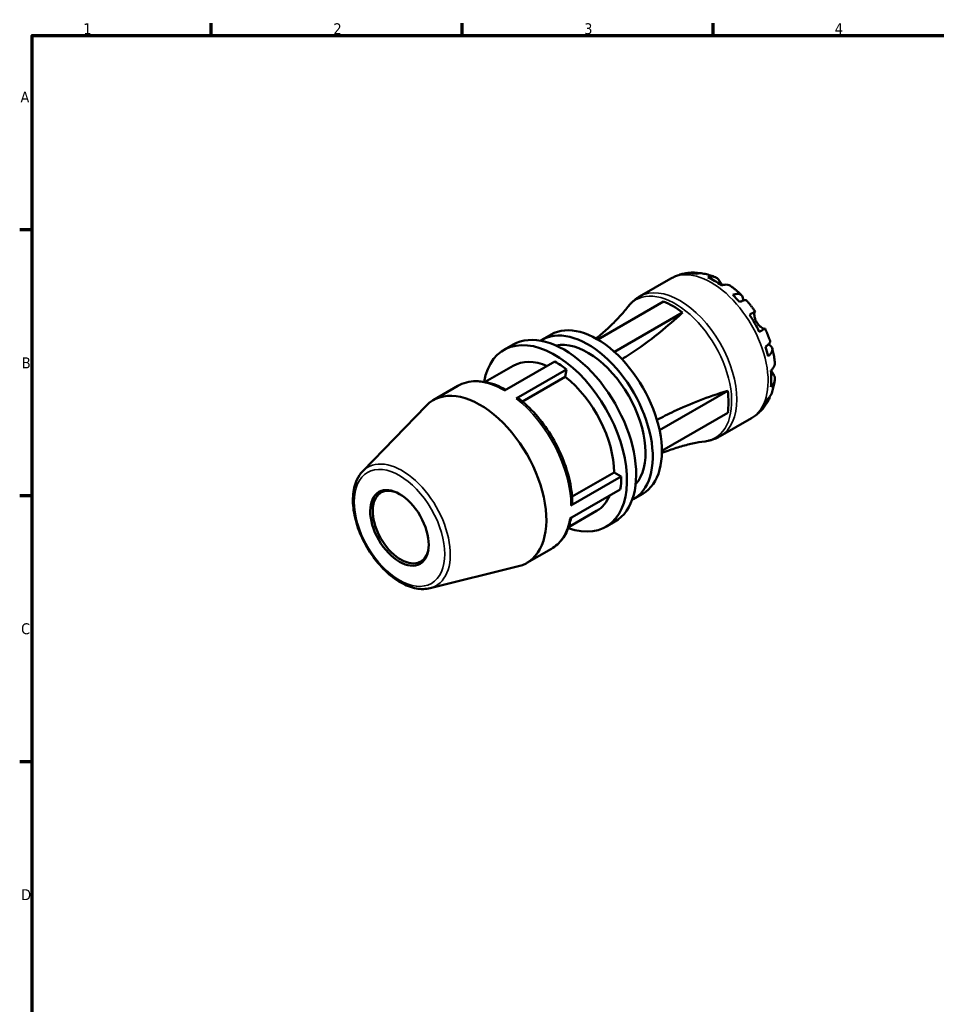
# Model space of a CAD drawing. Header units: millimetres. Extents: x 0 to 906, y 0 to 594.
# Tile 3 of 5: x 17 to 273, y 304 to 578. Entities that reach past the tile are written whole.
import ezdxf

# ---------------------------------------------------------------- set-up
doc = ezdxf.new("R2010")
doc.units = ezdxf.units.MM
for name, color, linetype, lineweight in [('Border (ANSI)', 7, 'Continuous', 70), ('Visible (ANSI)', 7, 'Continuous', 50), ('Visible Narrow (ANSI)', 7, 'Continuous', 35)]:
    doc.layers.add(name, color=color, linetype=linetype, lineweight=lineweight)
doc.styles.add('Note Text (ANSI)', font='tahoma.ttf')

# ---------------------------------------------------------------- blocks, each defined once
blk = doc.blocks.new('Borders Default Border')
at = {"layer": 'Border (ANSI)'}
for p, q in [((70.08, 574), (70.08, 577.45)), ((140.17, 574), (140.17, 577.45)), ((210.25, 574), (210.25, 577.45)), ((20, 519.75), (16.55, 519.75)), ((20, 445.5), (16.55, 445.5)), ((20, 371.25), (16.55, 371.25))]:
    blk.add_line(p, q, dxfattribs=at)
at = {"layer": 'Border (ANSI)', "flags": 128}
blk.add_lwpolyline([(20, 20), (20, 574), (821, 574), (821, 20), (20, 20)], dxfattribs=at)
at = {"layer": 'Border (ANSI)', "color": 230, "true_color": 0xff0080, "char_height": 3.05, "attachment_point": 7, "style": 'Note Text (ANSI)'}
for s, insert in [('1', (34.35, 574.4)), ('2', (104.2, 574.4)), ('3', (174.26, 574.34)), ('4', (244.23, 574.4)), ('A', (16.78, 555.35)), ('B', (17.15, 481.1)), ('C', (16.95, 406.8)), ('D', (16.96, 332.6))]:
    blk.add_mtext(s, dxfattribs=dict(at, insert=insert))

msp = doc.modelspace()

# ---------------------------------------------------------------- linework, layer by layer
at = {"layer": 'Visible (ANSI)'}
for p, q in [((189.7288, 501.139), (198.4817, 506.1795)), ((178.0258, 489.1544), (196.4058, 499.7387)), ((182.6655, 485.7183), (201.7091, 496.6848)), ((162.456, 489.0686), (165.0086, 490.5386)), ((151.8342, 486.2407), (154.3869, 487.7107)), ((154.3943, 481.7952), (146.5642, 477.2862)), ((166.0566, 482.9792), (152.0054, 474.8876)), ((155.2249, 472.708), (169.2761, 480.7995)), ((168.9262, 478.7065), (157.0081, 471.8433)), ((169.2761, 480.7995), (168.9262, 478.7065)), ((132.0488, 472.216), (138.9208, 476.1734)), ((195.2875, 463.8453), (214.3359, 474.8145)), ((112.3631, 452.3691), (130.0765, 470.6728)), ((195.9451, 458.0923), (214.3359, 468.6829)), ((212.1853, 462.1428), (220.9381, 467.1832)), ((182.5817, 452.0269), (170.8517, 445.2721)), ((182.5817, 452.0269), (184.597, 450.8664)), ((184.597, 450.8664), (170.5458, 442.7749)), ((170.2641, 439.2147), (184.3153, 447.3063)), ((188.0563, 444.6129), (190.609, 446.0829)), ((177.719, 441.2911), (169.889, 436.782)), ((180.2791, 436.8455), (182.8317, 438.3155)), ((158.218, 426.7724), (165.09, 430.7297)), ((131.1714, 419.7079), (155.8933, 425.8412))]:
    msp.add_line(p, q, dxfattribs=at)
for centre, major_axis, ratio, start_param, end_param in [((210.6822, 487.2412), (-11.1589, 19.3778), 0.57809312, 5.82792013, 5.95691974), ((210.6822, 487.2412), (-11.1589, 19.3778), 0.57809312, 5.37642727, 5.62301443), ((210.6822, 487.2412), (-11.1589, 19.3778), 0.57809312, 5.04252197, 5.17152157), ((199.0574, 480.547), (10.9438, -19.0042), 0.57809312, 2.18628506, 2.52997134), ((210.6822, 487.2412), (-11.1589, 19.3778), 0.57809312, 4.59102911, 4.83761627), ((168.6093, 463.0131), (-14.2224, 24.6976), 0.57809312, 3.14159265, 6.28318531), ((177.8088, 468.3107), (-12.8002, 22.2279), 0.57809312, 3.14159265, 6.28318531), ((166.0566, 461.5431), (-14.2224, 24.6976), 0.57809312, 2.54414601, 6.88063195), ((175.2561, 466.8407), (-12.8002, 22.2279), 0.57809312, 3.10968865, 6.31508931), ((175.2561, 466.8407), (-11.3779, 19.7581), 0.57809312, 3.335141, 6.08963696), ((210.6822, 487.2412), (-11.1589, 19.3778), 0.57809312, 4.2571238, 4.38612341), ((166.0566, 461.5431), (-11.6624, 20.2521), 0.57809312, 5.63118545, 6.28318531), ((166.0566, 461.5431), (13.0846, -22.7218), 0.57809312, 2.18359527, 2.3581282), ((166.0566, 461.5431), (11.6624, -20.2521), 0.57809312, 0.78733187, 2.18359527), ((210.6822, 487.2412), (-11.1589, 19.3778), 0.57809312, 3.80563095, 4.0522181), ((145.1334, 449.4942), (-13.0846, 22.7218), 0.57809312, 2.97729059, 6.44748737), ((199.0574, 480.547), (10.9438, -19.0042), 0.57809312, 0.61548873, 0.95917501), ((155.0653, 471.7532), (0.7994, 1.0252), 0.46931325, 0, 0.85705227), ((210.6822, 487.2412), (11.1589, -19.3778), 0.57809312, 0.33013299, 0.45913259), ((166.0566, 461.5431), (13.0846, -22.7218), 0.57809312, 0.61279895, 0.78733187), ((123.0401, 436.7715), (5.5533, -9.6435), 0.57809312, 2.57173966, 6.85303831), ((166.0566, 461.5431), (11.6624, -20.2521), 0.57809312, 0, 0.40828641), ((169.6265, 443.3042), (1.3, 0), 0.5758617, 5.49778714, 6.28318531)]:
    msp.add_ellipse(centre, major_axis=major_axis, ratio=ratio, start_param=start_param, end_param=end_param, dxfattribs=at)
msp.add_ellipse((122.6474, 436.5454), major_axis=(5.7738, -10.0264), ratio=0.57809312, dxfattribs=at)
for points, knots in [([(198.4817, 506.1795), (198.8781, 506.4078), (199.2875, 506.6135), (200.1243, 506.9765), (200.5516, 507.1339), (201.4161, 507.3995), (201.8533, 507.5078), (202.73, 507.6768), (203.1695, 507.7376), (204.0452, 507.8145), (204.4814, 507.8308), (204.9137, 507.8267)], [5.499720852, 5.499720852, 5.499720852, 5.499720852, 5.565302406, 5.565302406, 5.630883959, 5.630883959, 5.696465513, 5.696465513, 5.762047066, 5.762047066, 5.82762862, 5.82762862, 5.82762862, 5.82762862]), ([(203.7023, 507.6643), (204.0465, 507.7616), (204.3997, 507.8132), (205.0615, 507.8358), (205.4305, 507.8065), (205.9351, 507.6986), (206.0747, 507.6613), (206.2116, 507.6182)], [0.130431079, 0.130431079, 0.130431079, 0.130431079, 0.254250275, 0.254250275, 0.381556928, 0.381556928, 0.430592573, 0.430592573, 0.430592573, 0.430592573]), ([(207.322, 507.5987), (207.0583, 507.6452), (206.7908, 507.6604), (206.2417, 507.6346), (205.9132, 507.5806), (205.5855, 507.4817)], [3.727718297, 3.727718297, 3.727718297, 3.727718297, 3.832380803, 3.832380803, 3.956199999, 3.956199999, 3.956199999, 3.956199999]), ([(207.322, 507.5988), (207.5731, 507.5541), (207.8222, 507.5032), (208.316, 507.3902), (208.5607, 507.328), (209.0456, 507.1929), (209.2859, 507.12), (209.762, 506.9643), (209.9978, 506.8814), (210.465, 506.7062), (210.6964, 506.6139), (210.9257, 506.5172)], [5.951886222, 5.951886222, 5.951886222, 5.951886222, 5.991688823, 5.991688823, 6.031491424, 6.031491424, 6.071294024, 6.071294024, 6.111096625, 6.111096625, 6.150899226, 6.150899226, 6.150899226, 6.150899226]), ([(208.7376, 506.5035), (209.048, 506.6084), (209.3512, 506.6721), (209.8967, 506.724), (210.188, 506.7143), (210.7315, 506.6054), (210.9837, 506.506), (211.4087, 506.2571), (211.6202, 506.084), (211.937, 505.7149), (212.056, 505.5373), (212.1549, 505.3513)], [0.130436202, 0.130436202, 0.130436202, 0.130436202, 0.253756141, 0.253756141, 0.381123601, 0.381123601, 0.508491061, 0.508491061, 0.636704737, 0.636704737, 0.7312799, 0.7312799, 0.7312799, 0.7312799]), ([(212.1549, 505.3513), (212.1903, 505.2848), (212.2283, 505.2139), (212.3315, 505.0243), (212.3999, 504.9007), (212.5547, 504.6279), (212.6415, 504.4788), (212.7394, 504.3173), (212.7437, 504.3102), (212.748, 504.3031)], [-0.440325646, -0.440325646, -0.440325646, -0.440325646, -0.4055486, -0.4055486, -0.352381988, -0.352381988, -0.295104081, -0.295104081, -0.292466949, -0.292466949, -0.292466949, -0.292466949]), ([(215.2849, 504.0102), (215.2188, 504.0589), (215.1518, 504.103), (214.8728, 504.2665), (214.6206, 504.3658), (214.0771, 504.4748), (213.7858, 504.4844), (213.2402, 504.4325), (212.9371, 504.3689), (212.6267, 504.2639)], [3.562232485, 3.562232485, 3.562232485, 3.562232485, 3.602650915, 3.602650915, 3.730018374, 3.730018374, 3.857385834, 3.857385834, 3.980705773, 3.980705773, 3.980705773, 3.980705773]), ([(215.2851, 504.0105), (215.4886, 503.861), (215.69, 503.7081), (216.089, 503.396), (216.2864, 503.2367), (216.6773, 502.912), (216.8707, 502.7465), (217.2535, 502.4097), (217.4429, 502.2383), (217.8175, 501.8898), (218.0028, 501.7127), (218.186, 501.5328)], [0.136583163, 0.136583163, 0.136583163, 0.136583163, 0.176789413, 0.176789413, 0.216995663, 0.216995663, 0.257201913, 0.257201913, 0.297408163, 0.297408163, 0.337614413, 0.337614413, 0.337614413, 0.337614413]), ([(186.3918, 498.2309), (186.5723, 498.4613), (186.7617, 498.6861), (187.1582, 499.1224), (187.3653, 499.3339), (187.7963, 499.7415), (188.0202, 499.9377), (188.4836, 500.3127), (188.7231, 500.4915), (189.216, 500.83), (189.4694, 500.9897), (189.7288, 501.139)], [5.270333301, 5.270333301, 5.270333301, 5.270333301, 5.316210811, 5.316210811, 5.362088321, 5.362088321, 5.407965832, 5.407965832, 5.453843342, 5.453843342, 5.499720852, 5.499720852, 5.499720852, 5.499720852]), ([(215.7789, 501.6117), (216.0747, 501.729), (216.3551, 501.8107), (216.8451, 501.9044), (217.0981, 501.923), (217.5507, 501.8811), (217.7503, 501.8207), (218.0684, 501.6505), (218.2159, 501.5248), (218.4431, 501.2021), (218.5228, 501.005), (218.6136, 500.5944), (218.6328, 500.3428), (218.6149, 500.0473), (218.6137, 500.0298), (218.6124, 500.0123)], [0.130431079, 0.130431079, 0.130431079, 0.130431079, 0.254250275, 0.254250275, 0.381556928, 0.381556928, 0.508863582, 0.508863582, 0.636482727, 0.636482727, 0.764101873, 0.764101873, 0.892211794, 0.892211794, 0.900210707, 0.900210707, 0.900210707, 0.900210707]), ([(186.3918, 498.2309), (185.694, 497.3399), (184.9343, 496.4362), (183.2916, 494.6287), (182.4087, 493.7251), (180.5267, 491.9448), (179.5277, 491.0682), (178.1585, 489.9602), (177.8349, 489.7046), (177.5068, 489.4518)], [5.270333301, 5.270333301, 5.270333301, 5.270333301, 5.316210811, 5.316210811, 5.362088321, 5.362088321, 5.407965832, 5.407965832, 5.421897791, 5.421897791, 5.421897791, 5.421897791]), ([(219.6376, 500.0021), (219.5915, 500.0537), (219.5271, 500.0894), (219.3468, 500.1368), (219.2015, 500.14), (218.8424, 500.0831), (218.6288, 500.023), (218.1971, 499.8678), (217.9414, 499.76), (217.662, 499.6254)], [3.48481886, 3.48481886, 3.48481886, 3.48481886, 3.577767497, 3.577767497, 3.70507415, 3.70507415, 3.832380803, 3.832380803, 3.956199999, 3.956199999, 3.956199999, 3.956199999]), ([(219.6379, 500.0023), (219.8065, 499.8117), (219.9731, 499.6186), (220.3019, 499.2281), (220.4641, 499.0305), (220.7843, 498.6311), (220.9422, 498.4293), (221.2535, 498.0214), (221.4069, 497.8155), (221.7091, 497.3996), (221.8579, 497.1898), (222.0044, 496.978)], [0.447266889, 0.447266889, 0.447266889, 0.447266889, 0.486777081, 0.486777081, 0.526287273, 0.526287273, 0.565797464, 0.565797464, 0.605307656, 0.605307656, 0.644817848, 0.644817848, 0.644817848, 0.644817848]), ([(201.7091, 496.6848), (201.634, 496.6143), (201.5588, 496.544), (199.5213, 494.6425), (197.4876, 492.8691), (193.3787, 489.5436), (191.3025, 487.9907), (187.7341, 485.5308), (186.2273, 484.5598), (184.762, 483.6747)], [23.71488776, 23.71488776, 23.71488776, 23.71488776, 23.74618327, 23.74618327, 24.56179531, 24.56179531, 25.37740736, 25.37740736, 25.98597613, 25.98597613, 25.98597613, 25.98597613]), ([(220.4029, 496.0619), (220.6681, 496.2145), (220.9034, 496.3497), (221.2886, 496.5707), (221.4713, 496.6755), (221.7568, 496.8387), (221.8595, 496.8972), (221.9825, 496.9667), (222.0137, 496.9838), (221.9931, 496.9705), (221.9616, 496.9517), (221.9119, 496.9224)], [0.130436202, 0.130436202, 0.130436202, 0.130436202, 0.253756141, 0.253756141, 0.381123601, 0.381123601, 0.508491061, 0.508491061, 0.636704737, 0.636704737, 0.7312799, 0.7312799, 0.7312799, 0.7312799]), ([(221.9119, 496.9224), (221.8963, 496.9132), (221.8813, 496.8988), (221.8412, 496.8429), (221.8183, 496.789), (221.7805, 496.6416), (221.7661, 496.5473), (221.7482, 496.2776), (221.7513, 496.0881), (221.8022, 495.6045), (221.8606, 495.303), (222.0591, 494.6625), (222.202, 494.3295), (222.3838, 494.0146)], [-0.443071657, -0.443071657, -0.443071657, -0.443071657, -0.411970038, -0.411970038, -0.354958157, -0.354958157, -0.295544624, -0.295544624, -0.212762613, -0.212762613, -0.109073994, -0.109073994, 0, 0, 0, 0]), ([(222.3838, 494.0146), (222.4833, 493.8422), (222.5934, 493.6767), (222.838, 493.3537), (222.9726, 493.1988), (223.3049, 492.86), (223.5035, 492.692), (223.8697, 492.4271), (224.0347, 492.3293), (224.2765, 492.2129), (224.3635, 492.1799), (224.5075, 492.1419), (224.5645, 492.1362), (224.6165, 492.1431), (224.6247, 492.1448), (224.6324, 492.147)], [0, 0, 0, 0, 0.059721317, 0.059721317, 0.123531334, 0.123531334, 0.212973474, 0.212973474, 0.297474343, 0.297474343, 0.356478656, 0.356478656, 0.413755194, 0.413755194, 0.425572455, 0.425572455, 0.425572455, 0.425572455]), ([(224.7543, 492.2148), (224.7537, 492.2152), (224.7233, 492.1984), (224.6095, 492.1341), (224.5068, 492.0756), (224.2213, 491.9124), (224.0386, 491.8076), (223.6534, 491.5865), (223.4181, 491.4513), (223.1529, 491.2988)], [3.493545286, 3.493545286, 3.493545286, 3.493545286, 3.602650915, 3.602650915, 3.730018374, 3.730018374, 3.857385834, 3.857385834, 3.980705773, 3.980705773, 3.980705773, 3.980705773]), ([(224.7544, 492.2149), (224.8646, 491.9822), (224.9719, 491.7483), (225.181, 491.2785), (225.2827, 491.0427), (225.4803, 490.5691), (225.5763, 490.3313), (225.7622, 489.8543), (225.8522, 489.6149), (226.0261, 489.1348), (226.11, 488.8939), (226.1909, 488.6525)], [0.925988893, 0.925988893, 0.925988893, 0.925988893, 0.965500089, 0.965500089, 1.005011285, 1.005011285, 1.044522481, 1.044522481, 1.084033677, 1.084033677, 1.123544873, 1.123544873, 1.123544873, 1.123544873]), ([(224.8699, 487.1411), (225.1266, 487.3148), (225.3484, 487.4815), (225.6997, 487.7758), (225.8592, 487.9297), (226.0894, 488.2098), (226.16, 488.3361), (226.2103, 488.5143), (226.212, 488.5873), (226.1906, 488.6524)], [0.130431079, 0.130431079, 0.130431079, 0.130431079, 0.254250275, 0.254250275, 0.381556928, 0.381556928, 0.508863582, 0.508863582, 0.602225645, 0.602225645, 0.602225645, 0.602225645]), ([(225.6729, 487.7585), (225.6954, 487.7479), (225.7176, 487.7371), (225.9882, 487.6028), (226.1959, 487.4614), (226.505, 487.1795), (226.6351, 487.0132), (226.7997, 486.6573), (226.8341, 486.4679), (226.8213, 486.1094), (226.7731, 485.9075), (226.5818, 485.4968), (226.4385, 485.288), (226.1114, 484.9124), (225.8999, 484.7113), (225.6499, 484.5147)], [3.183136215, 3.183136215, 3.183136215, 3.183136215, 3.194419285, 3.194419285, 3.322529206, 3.322529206, 3.450148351, 3.450148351, 3.577767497, 3.577767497, 3.70507415, 3.70507415, 3.832380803, 3.832380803, 3.956199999, 3.956199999, 3.956199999, 3.956199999]), ([(226.7909, 486.63), (226.8552, 486.3814), (226.916, 486.1324), (227.0307, 485.6337), (227.0846, 485.384), (227.1852, 484.884), (227.2319, 484.6337), (227.318, 484.1328), (227.3573, 483.8822), (227.4285, 483.3806), (227.4604, 483.1297), (227.4883, 482.8787)], [1.233160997, 1.233160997, 1.233160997, 1.233160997, 1.273361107, 1.273361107, 1.313561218, 1.313561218, 1.353761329, 1.353761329, 1.393961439, 1.393961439, 1.43416155, 1.43416155, 1.43416155, 1.43416155]), ([(226.3738, 480.4533), (226.6204, 480.6688), (226.8276, 480.8986), (227.1463, 481.3434), (227.2842, 481.5995), (227.4627, 482.1226), (227.5034, 482.3897), (227.5021, 482.7136), (227.4973, 482.7954), (227.4879, 482.8786)], [0.130436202, 0.130436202, 0.130436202, 0.130436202, 0.253756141, 0.253756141, 0.381123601, 0.381123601, 0.508491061, 0.508491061, 0.54988163, 0.54988163, 0.54988163, 0.54988163]), ([(227.0925, 479.4786), (227.2037, 479.3007), (227.2976, 479.1096), (227.4579, 478.6525), (227.5014, 478.3838), (227.5034, 477.8932), (227.4627, 477.6261), (227.2842, 477.103), (227.1463, 476.8469), (226.8276, 476.4021), (226.6204, 476.1723), (226.3738, 475.9568)], [3.379862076, 3.379862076, 3.379862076, 3.379862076, 3.474437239, 3.474437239, 3.602650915, 3.602650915, 3.730018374, 3.730018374, 3.857385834, 3.857385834, 3.980705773, 3.980705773, 3.980705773, 3.980705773]), ([(226.4691, 480.5389), (226.5068, 480.4697), (226.5444, 480.4018), (226.6633, 480.191), (226.7424, 480.0553), (226.895, 479.799), (226.9676, 479.68), (227.0543, 479.5399), (227.0737, 479.5087), (227.0925, 479.4786)], [-1.618262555, -1.618262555, -1.618262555, -1.618262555, -1.592931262, -1.592931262, -1.537778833, -1.537778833, -1.481036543, -1.481036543, -1.464133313, -1.464133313, -1.464133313, -1.464133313]), ([(152.3832, 475.1052), (151.5011, 475.5983), (150.6147, 476.0212), (148.7574, 476.7515), (147.7868, 477.0427), (145.8723, 477.4278), (144.9281, 477.5218), (143.0895, 477.5006), (142.1951, 477.3851), (140.4875, 476.9386), (139.6746, 476.6075), (138.9208, 476.1734)], [0.014562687, 0.014562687, 0.014562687, 0.014562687, 0.156692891, 0.156692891, 0.313385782, 0.313385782, 0.470078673, 0.470078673, 0.626771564, 0.626771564, 0.783464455, 0.783464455, 0.783464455, 0.783464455]), ([(227.4851, 477.8473), (227.4547, 477.6004), (227.4193, 477.3539), (227.3383, 476.8617), (227.2926, 476.6161), (227.1905, 476.126), (227.134, 475.8815), (227.0096, 475.394), (226.9417, 475.151), (226.794, 474.6669), (226.7141, 474.4258), (226.628, 474.1859)], [1.703152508, 1.703152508, 1.703152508, 1.703152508, 1.74295035, 1.74295035, 1.782748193, 1.782748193, 1.822546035, 1.822546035, 1.862343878, 1.862343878, 1.90214172, 1.90214172, 1.90214172, 1.90214172]), ([(194.5702, 466.6707), (196.0732, 467.4953), (197.6716, 468.3128), (201.5929, 470.1672), (203.9781, 471.1849), (208.9168, 473.0732), (211.4714, 473.9443), (214.1387, 474.755), (214.2373, 474.7848), (214.3359, 474.8145)], [26.39912558, 26.39912558, 26.39912558, 26.39912558, 27.00863144, 27.00863144, 27.82424349, 27.82424349, 28.63985553, 28.63985553, 28.67115104, 28.67115104, 28.67115104, 28.67115104]), ([(226.0929, 473.2155), (226.0606, 473.0678), (226.0211, 472.9205), (225.8592, 472.4229), (225.6997, 472.0895), (225.3484, 471.529), (225.1266, 471.2497), (224.8699, 471.0011)], [3.653275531, 3.653275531, 3.653275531, 3.653275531, 3.70507415, 3.70507415, 3.832380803, 3.832380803, 3.956199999, 3.956199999, 3.956199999, 3.956199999]), ([(225.6499, 472.7292), (225.8999, 472.9627), (226.1114, 473.2194), (226.4119, 473.6851), (226.5352, 473.9293), (226.6278, 474.186)], [0.130431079, 0.130431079, 0.130431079, 0.130431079, 0.254250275, 0.254250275, 0.36112886, 0.36112886, 0.36112886, 0.36112886]), ([(170.9265, 443.3042), (170.9265, 445.3053), (170.684, 447.4244), (169.7447, 451.7529), (169.0476, 453.962), (167.2541, 458.3134), (166.1577, 460.4552), (163.6461, 464.5163), (162.2311, 466.4351), (159.1833, 469.9089), (157.5507, 471.4638), (155.8647, 472.7784)], [4.71238898, 4.71238898, 4.71238898, 4.71238898, 4.99164166, 4.99164166, 5.27089434, 5.27089434, 5.55014702, 5.55014702, 5.8293997, 5.8293997, 6.10865238, 6.10865238, 6.10865238, 6.10865238]), ([(225.6292, 471.9869), (225.4156, 471.6056), (225.182, 471.2312), (224.6737, 470.502), (224.399, 470.1472), (223.8087, 469.4638), (223.493, 469.1353), (222.8232, 468.512), (222.4691, 468.2173), (221.7271, 467.6683), (221.3393, 467.4142), (220.9381, 467.1832)], [2.026309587, 2.026309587, 2.026309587, 2.026309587, 2.092673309, 2.092673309, 2.159037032, 2.159037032, 2.225400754, 2.225400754, 2.291764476, 2.291764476, 2.358128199, 2.358128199, 2.358128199, 2.358128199]), ([(212.1853, 462.1428), (211.9259, 461.9934), (211.6606, 461.8544), (211.1204, 461.5979), (210.8455, 461.4805), (210.2886, 461.2679), (210.0065, 461.1728), (209.4376, 461.0046), (209.1508, 460.9317), (208.5744, 460.8078), (208.2849, 460.7567), (207.995, 460.7163)], [2.358128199, 2.358128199, 2.358128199, 2.358128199, 2.404005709, 2.404005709, 2.449883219, 2.449883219, 2.495760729, 2.495760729, 2.54163824, 2.54163824, 2.58751575, 2.58751575, 2.58751575, 2.58751575]), ([(195.9423, 457.4381), (196.3256, 457.595), (196.7091, 457.7466), (198.3546, 458.3746), (199.6143, 458.7988), (202.0987, 459.5329), (203.3234, 459.843), (205.7112, 460.3565), (206.8741, 460.5599), (207.995, 460.7163)], [2.43595126, 2.43595126, 2.43595126, 2.43595126, 2.449883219, 2.449883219, 2.495760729, 2.495760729, 2.54163824, 2.54163824, 2.58751575, 2.58751575, 2.58751575, 2.58751575]), ([(131.1714, 419.7079), (129.9756, 419.4113), (128.6856, 419.3979), (125.9317, 419.9027), (124.4594, 420.4695), (121.5105, 422.1419), (120.0347, 423.2668), (117.2607, 425.9391), (115.9626, 427.4852), (113.6675, 430.8384), (112.6697, 432.6436), (111.0662, 436.3428), (110.461, 438.2361), (109.7085, 441.9385), (109.5631, 443.7467), (109.7749, 447.1018), (110.1317, 448.6507), (111.1712, 450.8895), (111.7102, 451.6945), (112.3631, 452.3691)], [2.52243026, 2.52243026, 2.52243026, 2.52243026, 2.8142895, 2.8142895, 3.13402787, 3.13402787, 3.46494798, 3.46494798, 3.79497651, 3.79497651, 4.12355727, 4.12355727, 4.45229717, 4.45229717, 4.78267668, 4.78267668, 5.11302988, 5.11302988, 5.33541879, 5.33541879, 5.33541879, 5.33541879]), ([(165.09, 430.7297), (165.6797, 431.0693), (166.2331, 431.4715), (167.2539, 432.3895), (167.7213, 432.9052), (168.5625, 434.0351), (168.9363, 434.6493), (169.5879, 435.9626), (169.8657, 436.6617), (170.2959, 438.0386), (170.4598, 438.7078), (170.5874, 439.4009)], [3.925057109, 3.925057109, 3.925057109, 3.925057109, 4.047616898, 4.047616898, 4.170176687, 4.170176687, 4.292736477, 4.292736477, 4.415296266, 4.415296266, 4.522232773, 4.522232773, 4.522232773, 4.522232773])]:
    msp.add_open_spline(points, degree=3, knots=knots, dxfattribs=at)
at = {"layer": 'Visible Narrow (ANSI)'}
for p, q in [((212.1549, 505.3513), (211.5436, 504.9993)), ((221.9119, 496.9224), (220.407, 496.0558)), ((227.0925, 479.4786), (226.4715, 479.121))]:
    msp.add_line(p, q, dxfattribs=at)
for centre, major_axis, start_param, end_param in [((209.7099, 486.6814), (-11.2282, 19.4981), 3.14159265, 6.28318531), ((200.957, 481.6409), (11.2282, -19.4981), 0, 3.14159265), ((199.7253, 480.9316), (-11.0922, 19.2618), 2.9122051, 6.51257286), ((152.0054, 453.4516), (-13.0846, 22.7218), 5.49972085, 6.28318531), ((152.0054, 453.4516), (13.0846, -22.7218), 0.78733187, 2.18359527), ((123.3324, 436.9399), (9.5325, -16.5535), 6.11888324, 9.58908002), ((152.0054, 453.4516), (13.0846, -22.7218), 0, 0.61279895)]:
    msp.add_ellipse(centre, major_axis=major_axis, ratio=0.57809312, start_param=start_param, end_param=end_param, dxfattribs=at)
msp.add_ellipse((122.6474, 436.5454), major_axis=(8.9247, -15.4981), ratio=0.57809312, dxfattribs=at)

# ---------------------------------------------------------------- block references
msp.add_blockref('Borders Default Border', (0, 0))

doc.saveas('drawing.dxf')
